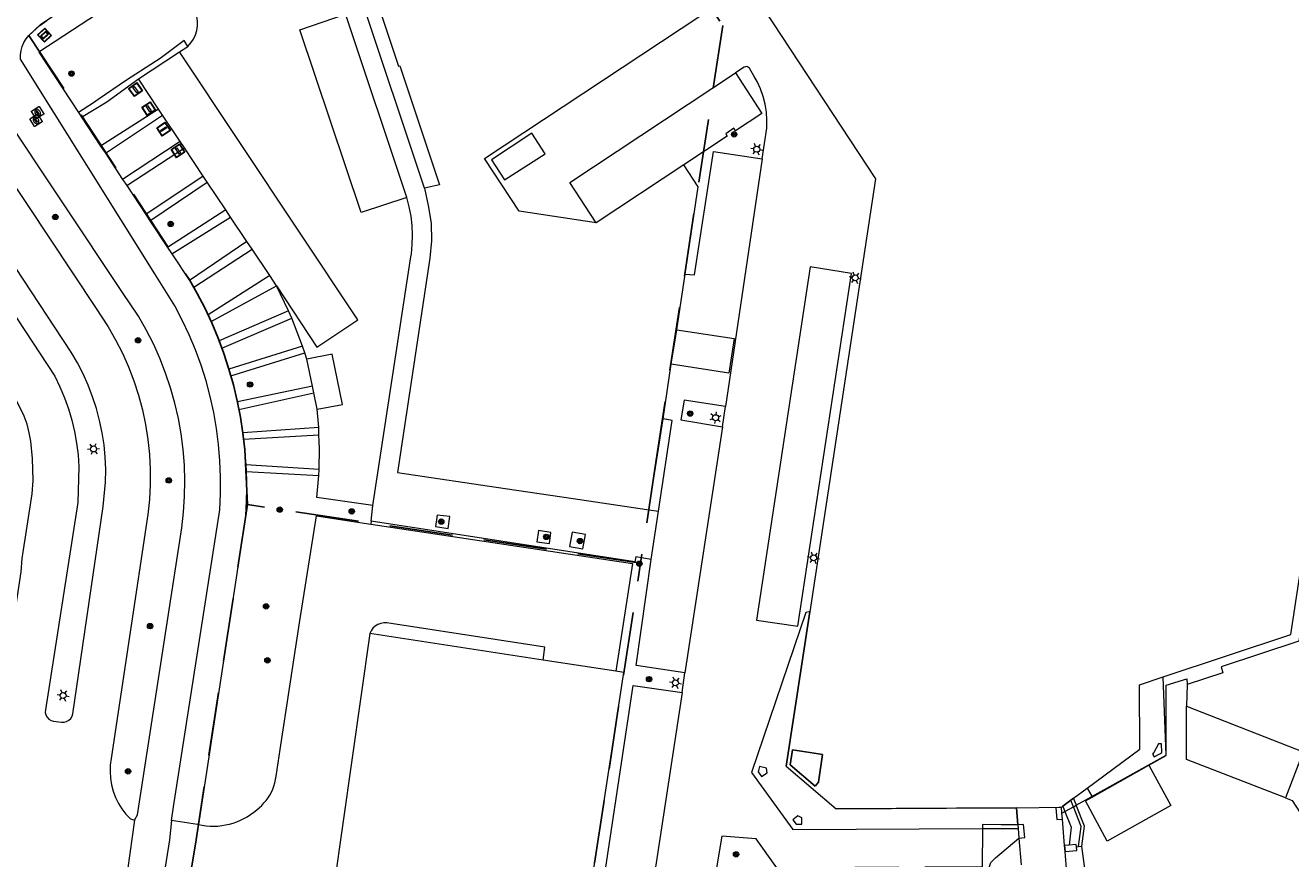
# Model space of a CAD drawing. Header units: metres. Extents: x 89872 to 94585, y 463299 to 469000.
# Tile 224 of 230: x 91901 to 92028, y 464539 to 464622. Entities that reach past the tile are written whole.
import ezdxf
from ezdxf.enums import TextEntityAlignment as Align

# ---------------------------------------------------------------- set-up
doc = ezdxf.new("R2010")
doc.units = ezdxf.units.M
doc.linetypes.add('HIDDEN', pattern=[9.525, 6.35, -3.175])
doc.layers.get('0').update_dxf_attribs({"linetype": 'CONTINUOUS'})
for name, color, linetype, lineweight in [('B-WE-GR-BEPLANTING_CULTUUR-G', 251, 'CONTINUOUS', 13), ('B-WE-GR-BOOM-S', 251, 'CONTINUOUS', 13), ('B-WE-IE-MEUBILAIR_WEGMEUBILAIR_VLAGGENMAST-S', 251, 'CONTINUOUS', 13), ('B-WE-IE-TERREINAFSCHEIDING-G', 251, 'CONTINUOUS', 13), ('B-WE-KL-ET_LS_OV_LICHTMAST-S', 251, 'CONTINUOUS', 13), ('B-WE-KL-ET_LS_SR_BORD-S', 251, 'CONTINUOUS', 13), ('B-WE-KL-WARMTENET_PUT-S', 251, 'CONTINUOUS', 13), ('B-WE-KW-KUNSTWERK-GV', 251, 'CONTINUOUS', 13), ('B-WE-OG-TOPOGRAFIE_BEBOUWING-GV', 251, 'CONTINUOUS', 13), ('B-WE-OG-TOPOGRAFIE_BEBOUWING_LUIFEL-GV', 251, 'CONTINUOUS', 13), ('B-WE-OG-TOPOGRAFIE_HUISNUMMER-T25', 251, 'CONTINUOUS', 13), ('B-WE-VH-VERHARDING-GV', 251, 'CONTINUOUS', 13), ('B-WE-VW-MARKERING-G', 251, 'CONTINUOUS', 13), ('B_OVERBOUWLIJN_LIJN_1', 251, 'CONTINUOUS', 13), ('Percelen', 10, 'HIDDEN', 25)]:
    doc.layers.add(name, color=color, linetype=linetype, lineweight=lineweight)
doc.styles.get("Standard").update_dxf_attribs({"font": 'isocp.shx'})

# ---------------------------------------------------------------- blocks, each defined once
blk = doc.blocks.new('Q_LICHTMAST')
for points in [[(-0.26, 0.15), (-0.52, 0.3)], [(0, 0.3), (0, 0.6)], [(0.26, 0.15), (0.52, 0.3)], [(-0.26, -0.15), (-0.52, -0.3)], [(0, -0.3), (0, -0.6)], [(0.26, -0.15), (0.52, -0.3)]]:
    blk.add_lwpolyline(points)
blk.add_circle((0, 0), 0.3)
blk = doc.blocks.new('Q_VLAGGENMAST')
for points in [[(-0.5, 0.5), (0.5, 0.5), (0.5, -0.5), (-0.5, -0.5)], [(-0.08, 0.33), (0.07, 0.33), (0.07, -0.33), (-0.08, -0.33)]]:
    blk.add_lwpolyline(points, close=True)
blk.add_lwpolyline([(-0.44, 0.46), (0.44, 0.46, -0.414214), (0.46, 0.44), (0.46, -0.44, -0.414214), (0.44, -0.46), (-0.44, -0.46, -0.414214), (-0.46, -0.44), (-0.46, 0.44), (-0.46, 0.44), (-0.46, 0.45), (-0.46, 0.45), (-0.46, 0.45), (-0.46, 0.45), (-0.46, 0.45), (-0.46, 0.45), (-0.46, 0.46), (-0.46, 0.46), (-0.46, 0.46), (-0.45, 0.46), (-0.45, 0.46), (-0.45, 0.46), (-0.45, 0.46), (-0.45, 0.46), (-0.45, 0.46), (-0.44, 0.46), (-0.44, 0.46)], format="xyb")
blk = doc.blocks.new('Q_STRAATNAAMBORD')
for points in [[(-0.5, 0.5), (0.5, 0.5), (0.5, -0.5), (-0.5, -0.5)], [(-0.37, 0.22), (0.36, 0.22), (0.36, -0.21), (-0.37, -0.21)]]:
    blk.add_lwpolyline(points, close=True)
for points in [[(-0.44, 0.46), (0.44, 0.46, -0.414214), (0.46, 0.44), (0.46, -0.44, -0.414214), (0.44, -0.46), (-0.44, -0.46, -0.414214), (-0.46, -0.44), (-0.46, 0.44), (-0.46, 0.44), (-0.46, 0.45), (-0.46, 0.45), (-0.46, 0.45), (-0.46, 0.45), (-0.46, 0.45), (-0.46, 0.45), (-0.46, 0.46), (-0.46, 0.46), (-0.46, 0.46), (-0.45, 0.46), (-0.45, 0.46), (-0.45, 0.46), (-0.45, 0.46), (-0.45, 0.46), (-0.45, 0.46), (-0.44, 0.46), (-0.44, 0.46)], [(-0.29, 0.16), (0.28, 0.16, -0.414214), (0.3, 0.14), (0.3, -0.13, -0.414214), (0.28, -0.16), (-0.29, -0.16, -0.414214), (-0.31, -0.13), (-0.31, 0.14), (-0.31, 0.14), (-0.31, 0.14), (-0.31, 0.14), (-0.31, 0.15), (-0.31, 0.15), (-0.31, 0.15), (-0.3, 0.15), (-0.3, 0.15), (-0.3, 0.15), (-0.3, 0.16), (-0.3, 0.16), (-0.3, 0.16), (-0.3, 0.16), (-0.29, 0.16), (-0.29, 0.16), (-0.29, 0.16), (-0.29, 0.16), (-0.29, 0.16)]]:
    blk.add_lwpolyline(points, format="xyb")
blk = doc.blocks.new('Q_STADSVERWARMINGSPUT')
for points in [[(-0.44, 0.46), (0.44, 0.46, -0.414214), (0.46, 0.44), (0.46, -0.44, -0.414214), (0.44, -0.46), (-0.44, -0.46, -0.414214), (-0.46, -0.44), (-0.46, 0.44), (-0.46, 0.44), (-0.46, 0.44), (-0.46, 0.45), (-0.46, 0.45), (-0.46, 0.45), (-0.46, 0.45), (-0.46, 0.45), (-0.46, 0.45), (-0.46, 0.45), (-0.45, 0.46), (-0.45, 0.46), (-0.45, 0.46), (-0.45, 0.46), (-0.45, 0.46), (-0.45, 0.46), (-0.44, 0.46), (-0.44, 0.46), (-0.44, 0.46)], [(-0.44, 0.46), (0.44, 0.46, -0.414214), (0.46, 0.44), (0.46, -0.44, -0.414214), (0.44, -0.46), (-0.44, -0.46, -0.414214), (-0.46, -0.44), (-0.46, 0.44), (-0.46, 0.44), (-0.46, 0.44), (-0.46, 0.45), (-0.46, 0.45), (-0.46, 0.45), (-0.46, 0.45), (-0.46, 0.45), (-0.46, 0.45), (-0.46, 0.45), (-0.45, 0.46), (-0.45, 0.46), (-0.45, 0.46), (-0.45, 0.46), (-0.45, 0.46), (-0.45, 0.46), (-0.44, 0.46), (-0.44, 0.46), (-0.44, 0.46)], [(-0.34, 0.1, 0.380426), (-0.27, -0.18)], [(-0.01, 0.26, 0.240218), (-0.34, 0.1)], [(-0.19, 0.04, 0.853344), (-0.19, -0.03)], [(0.19, 0.04, -0.849746), (0.19, -0.03), (-0.19, -0.03, -0.853344), (-0.19, 0.04), (0.19, 0.04)], [(0.33, 0.11, 0.240191), (-0.01, 0.26)], [(0.19, -0.03, 0.849746), (0.19, 0.04)], [(0.27, -0.18, 0.380426), (0.33, 0.11)], [(-0.27, -0.18, 0.148452), (0.01, -0.26)], [(0.01, -0.26, 0.131742), (0.27, -0.18)]]:
    blk.add_lwpolyline(points, format="xyb")
blk.add_lwpolyline([(-0.01, 0.26, 0.240218), (-0.34, 0.1, 0.380426), (-0.27, -0.18, 0.148452), (0.01, -0.26, 0.131742), (0.27, -0.18, 0.380426), (0.33, 0.11, 0.240191)], format="xyb", close=True)
for points in [[(-0.19, 0.04), (0.19, 0.04)], [(0.19, -0.03), (-0.19, -0.03)]]:
    blk.add_lwpolyline(points)
blk = doc.blocks.new('Q_BOOM')
for radius in [0.27, 0.18, 0.09]:
    blk.add_circle((0, 0), radius)

msp = doc.modelspace()

# ---------------------------------------------------------------- linework, layer by layer
at = {"layer": 'B-WE-GR-BEPLANTING_CULTUUR-G'}
for p, q in [((91912.28, 464617.02), (91916.39, 464619.72)), ((91916.39, 464619.72), (91917.23, 464620.27)), ((91906.28, 464613.67), (91906.59, 464613.2)), ((91914.31, 464613.99), (91908.5, 464610.3)), ((91908.98, 464609.58), (91914.71, 464613.38)), ((91914.71, 464613.38), (91914.31, 464613.99)), ((91916.48, 464610.74), (91910.7, 464606.96)), ((91916.89, 464610.12), (91916.48, 464610.74)), ((91908.5, 464610.3), (91908.98, 464609.58)), ((91911.12, 464606.34), (91916.89, 464610.12)), ((91910.7, 464606.96), (91911.12, 464606.34)), ((91918.78, 464607.29), (91913.03, 464603.43)), ((91913.44, 464602.81), (91919.19, 464606.67)), ((91919.19, 464606.67), (91918.78, 464607.29)), ((91913.03, 464603.43), (91913.44, 464602.81)), ((91921.04, 464603.91), (91915.21, 464600.14)), ((91915.63, 464599.49), (91921.53, 464603.18)), ((91921.53, 464603.18), (91921.04, 464603.91)), ((91923.16, 464600.73), (91917.4, 464596.82)), ((91923.67, 464599.96), (91923.16, 464600.73)), ((91915.21, 464600.14), (91915.63, 464599.49)), ((91917.84, 464596.15), (91923.67, 464599.96)), ((91917.4, 464596.82), (91917.84, 464596.15)), ((91925.44, 464597.32), (91919.26, 464593.4)), ((91926.13, 464596.29), (91925.44, 464597.32)), ((91919.57, 464592.74), (91926.13, 464596.29)), ((91919.26, 464593.4), (91919.57, 464592.74)), ((91927.34, 464593.81), (91920.38, 464590.78)), ((91920.65, 464590.07), (91927.66, 464593.07)), ((91927.66, 464593.07), (91927.34, 464593.81)), ((91920.38, 464590.78), (91920.65, 464590.07)), ((91928.74, 464590.27), (91921.35, 464587.97)), ((91928.97, 464589.58), (91928.74, 464590.27)), ((91921.55, 464587.3), (91928.97, 464589.58)), ((91921.35, 464587.97), (91921.55, 464587.3)), ((91929.72, 464586.26), (91922.21, 464584.68)), ((91922.36, 464583.93), (91929.85, 464585.59)), ((91929.85, 464585.59), (91929.72, 464586.26)), ((91922.21, 464584.68), (91922.36, 464583.93)), ((91970.83, 464582.19), (91971.13, 464584.22)), ((91963.44, 464573.86), (91964.86, 464582.97)), ((91964.42, 464573.73), (91965.78, 464582.83)), ((91965.78, 464582.83), (91964.86, 464582.97)), ((91930.35, 464582.12), (91922.75, 464581.58)), ((91922.75, 464581.58), (91922.83, 464580.94)), ((91922.83, 464580.94), (91930.38, 464581.39)), ((91930.38, 464581.39), (91930.35, 464582.12)), ((91923.05, 464578.39), (91923.08, 464577.69)), ((91930.39, 464577.92), (91923.05, 464578.39)), ((91923.08, 464577.69), (91930.36, 464577.31)), ((91930.36, 464577.31), (91930.39, 464577.92)), ((91963.44, 464573.86), (91964.42, 464573.73)), ((91935.61, 464572.72), (91935.57, 464572.44))]:
    msp.add_line(p, q, dxfattribs=at)
for points in [[(91917.23, 464620.27), (91916.87, 464620.86), (91914.45, 464619.08), (91911.1, 464616.91), (91908.24, 464614.97), (91907.78, 464614.63), (91906.28, 464613.67)], [(91906.59, 464613.2), (91909.12, 464614.72), (91912.28, 464617.02)], [(91971.13, 464584.22), (91966.97, 464584.86), (91966.66, 464582.87), (91970.83, 464582.19)]]:
    msp.add_lwpolyline(points, dxfattribs=at)
at = {"layer": 'B-WE-IE-TERREINAFSCHEIDING-G'}
for p, q in [((92004.93, 464544.2), (92005.14, 464543.67)), ((92006.3, 464540.11), (92006.5, 464540.15))]:
    msp.add_line(p, q, dxfattribs=at)
for points in [[(92002.79, 464672.53), (92006.31, 464667.19), (92005.57, 464666.66), (92037.41, 464618.27), (92028.57, 464560.73), (92020.8, 464558.14), (92020.97, 464557.55), (92017.39, 464556.38)], [(91918.3, 464542.35), (91918.68, 464542.28), (91919.07, 464542.22), (91919.46, 464542.19), (91919.85, 464542.19), (91920.24, 464542.2), (91920.63, 464542.24), (91921.02, 464542.31), (91921.4, 464542.39), (91921.78, 464542.5), (91922.15, 464542.63), (91922.51, 464542.78), (91922.86, 464542.95), (91923.2, 464543.14), (91923.53, 464543.36), (91923.85, 464543.59), (91924.15, 464543.84), (91924.41, 464544.05), (91924.65, 464544.27), (91924.87, 464544.51), (91925.08, 464544.77), (91925.28, 464545.03), (91925.45, 464545.31), (91925.61, 464545.6), (91925.75, 464545.9), (91925.86, 464546.21), (91925.96, 464546.53), (91926.04, 464546.85), (91926.09, 464547.18), (91926.49, 464549.86), (91928.44, 464562.55), (91930.12, 464573.26), (91935.57, 464572.44)], [(91935.57, 464572.44), (91961.79, 464568.49), (91960.14, 464557.71)], [(91952.85, 464558.82), (91953.03, 464560.11), (91937.18, 464562.54), (91936.87, 464562.55), (91936.57, 464562.49), (91936.28, 464562.38), (91936.02, 464562.22), (91935.79, 464562.01), (91935.61, 464561.76), (91935.48, 464561.48)], [(92005.14, 464543.67), (92005.78, 464542.08), (92005.56, 464540.28)]]:
    msp.add_lwpolyline(points, dxfattribs=at)
at = {"layer": 'B-WE-KW-KUNSTWERK-GV'}
for p, q in [((92000.27, 464544.03), (92004.78, 464544.09)), ((92000.41, 464542.31), (92000.27, 464544.03)), ((92004.82, 464543.57), (92004.78, 464544.09)), ((92004.83, 464543.49), (92004.82, 464543.57)), ((92004.88, 464542.89), (92004.83, 464543.49)), ((92000.41, 464542.31), (92000.44, 464541.96)), ((92000.44, 464541.96), (92000.53, 464541)), ((92005.11, 464540.25), (92004.88, 464542.89)), ((92000.53, 464541), (92000.75, 464538.32)), ((92005.15, 464539.66), (92005.11, 464540.25)), ((92005.34, 464537.51), (92005.15, 464539.66))]:
    msp.add_line(p, q, dxfattribs=at)
at = {"layer": 'B-WE-OG-TOPOGRAFIE_BEBOUWING-GV'}
for p, q in [((91966.96, 464608.43), (91958.17, 464602.6)), ((91966.23, 464591.88), (91967.07, 464597.47)), ((91965.68, 464588.46), (91966.23, 464591.88)), ((91964.86, 464582.97), (91965.68, 464588.46)), ((91979.56, 464563.66), (91977.21, 464548.19)), ((91935.48, 464561.48), (91930.56, 464526.98)), ((91952.85, 464558.82), (91935.48, 464561.48)), ((91960.14, 464557.71), (91952.85, 464558.82)), ((92014.81, 464550.44), (92014.51, 464550.43)), ((91975.23, 464548), (91974.54, 464548.16)), ((92005.74, 464544.8), (92006.01, 464545)), ((92000.41, 464542.31), (92000.41, 464542.31)), ((92005.56, 464540.28), (92005.11, 464540.25)), ((92005.11, 464540.25), (92005.15, 464539.66)), ((92005.15, 464539.66), (92005.15, 464539.66))]:
    msp.add_line(p, q, dxfattribs=at)
for points in [[(92015, 464557.13), (92027.77, 464561.38), (92036.39, 464618.07), (92001.46, 464671.18), (92000, 464672), (91996.9, 464673.73)], [(91972.73, 464655.16), (91961.34, 464644.75), (91986.14, 464607.03), (91979.56, 464563.66)], [(91936.27, 464624.51), (91938.36, 464618.3), (91938.47, 464618.33), (91942.47, 464606.43), (91940.97, 464606.09), (91941.34, 464604.34), (91941.64, 464602.59), (91941.66, 464600.81), (91941.5, 464599.07), (91938.25, 464577.61), (91949.05, 464576.02), (91955.86, 464575.01), (91963.23, 464573.9), (91963.44, 464573.86)], [(91958.17, 464602.6), (91950.43, 464603.78), (91946.96, 464609.04), (91968.65, 464623.37)], [(91967.07, 464597.47), (91968.38, 464606.22), (91966.96, 464608.43)], [(91942.11, 464511.3), (91953.58, 464509.56), (91960.93, 464557.59), (91960.14, 464557.71)], [(92014.51, 464550.43), (92014.04, 464549.58), (92013.93, 464549.39), (92014.07, 464549.13), (92014.64, 464549.44), (92014.85, 464549.56), (92014.81, 464550.44)], [(91974.54, 464548.16), (91974.39, 464547.63), (91974.73, 464547.16), (91975.3, 464547.53), (91975.23, 464548)], [(91978.78, 464543.01), (91978.37, 464543.22), (91977.87, 464542.84), (91978.22, 464542.38), (91978.78, 464542.38), (91978.78, 464543.01)], [(91982.23, 464543.91), (91998.8, 464544.02), (92000, 464544.03), (92000.27, 464544.03)], [(92004.78, 464544.09), (92004.23, 464544.04), (92004.33, 464542.85), (92004.88, 464542.89)], [(92000.53, 464541), (92001.11, 464541.06), (92000.99, 464542.36), (92000.41, 464542.31)], [(92005.15, 464539.66), (92006.33, 464539.75), (92006.3, 464540.11)]]:
    msp.add_lwpolyline(points, dxfattribs=at)
at = {"layer": 'B-WE-OG-TOPOGRAFIE_BEBOUWING_LUIFEL-GV'}
for p, q in [((91977.21, 464548.19), (91982.23, 464543.91)), ((92006.01, 464545), (92007.38, 464546.01)), ((92005.74, 464544.8), (92004.93, 464544.2)), ((92006.01, 464545), (92005.74, 464544.8)), ((92006.28, 464544.3), (92007.84, 464545.16)), ((92000.27, 464544.03), (91982.23, 464543.91)), ((92004.78, 464544.09), (92004.93, 464544.2)), ((92004.82, 464543.57), (92004.83, 464543.49)), ((92004.83, 464543.49), (92005.14, 464543.67)), ((92004.83, 464543.49), (92004.83, 464543.49)), ((92005.14, 464543.67), (92006, 464544.14)), ((92006, 464544.14), (92006.28, 464544.3))]:
    msp.add_line(p, q, dxfattribs=at)
for points in [[(91979.56, 464563.66), (91979.46, 464563.64), (91979.19, 464563.57), (91973.73, 464547.56), (91977.88, 464541.87), (91996.87, 464541.94)], [(91977.21, 464548.19), (91979.56, 464563.66), (91979.56, 464563.66)], [(92007.38, 464546.01), (92012.64, 464549.9), (92012.63, 464556.34), (92015, 464557.13)], [(92007.84, 464545.16), (92015.27, 464549.29), (92015, 464557.13)], [(91996.87, 464541.94), (91997.73, 464541.95), (91998.73, 464541.95), (92000, 464541.96), (92000.44, 464541.96)]]:
    msp.add_lwpolyline(points, dxfattribs=at)
at = {"layer": 'B-WE-VH-VERHARDING-GV'}
for p, q in [((91915.15, 464628.13), (91902.3, 464619.69)), ((91939.19, 464605.13), (91933.15, 464623.23)), ((91902.3, 464619.69), (91906.28, 464613.67)), ((91914.31, 464613.99), (91912.28, 464617.02)), ((91906.59, 464613.2), (91908.5, 464610.3)), ((91916.48, 464610.74), (91914.71, 464613.38)), ((91971.29, 464611.3), (91966.96, 464608.43)), ((91908.98, 464609.58), (91910.7, 464606.96)), ((91918.78, 464607.29), (91916.89, 464610.12)), ((91974.8, 464609.01), (91971.13, 464584.22)), ((91921.04, 464603.91), (91919.19, 464606.67)), ((91911.12, 464606.34), (91913.03, 464603.43)), ((91913.44, 464602.81), (91915.21, 464600.14)), ((91923.16, 464600.73), (91921.53, 464603.18)), ((91915.63, 464599.49), (91917.4, 464596.82)), ((91925.44, 464597.32), (91923.67, 464599.96)), ((91917.84, 464596.15), (91919.26, 464593.4)), ((91927.34, 464593.81), (91926.13, 464596.29)), ((91919.57, 464592.74), (91920.38, 464590.78)), ((91928.74, 464590.27), (91927.66, 464593.07)), ((91966.23, 464591.88), (91971.99, 464591.01)), ((91920.65, 464590.07), (91921.35, 464587.97)), ((91929.17, 464588.95), (91928.97, 464589.58)), ((91929.72, 464586.26), (91929.17, 464588.95)), ((91921.55, 464587.3), (91922.21, 464584.68)), ((91930.19, 464583.95), (91929.85, 464585.59)), ((91922.36, 464583.93), (91922.75, 464581.58)), ((91930.35, 464582.12), (91930.19, 464583.95)), ((91970.83, 464582.19), (91967.04, 464557.53)), ((91922.83, 464580.94), (91923.05, 464578.39)), ((91935.61, 464572.72), (91935.79, 464574.3)), ((91963.68, 464568.9), (91964.42, 464573.73)), ((91966.77, 464555.56), (91967.04, 464557.53)), ((92017.39, 464556.38), (92017.31, 464554.19)), ((91966.77, 464555.56), (91963, 464530.84)), ((92017.31, 464554.19), (92029.02, 464549.63)), ((92029.02, 464549.63), (92027.26, 464545.03)), ((92007.87, 464545.09), (92013.55, 464548.29)), ((92004.93, 464544.2), (92005.74, 464544.8)), ((92005.98, 464544.2), (92005.74, 464544.8)), ((92005.74, 464544.8), (92005.74, 464544.8)), ((92006.26, 464544.35), (92006.01, 464545)), ((92007.84, 464545.16), (92007.87, 464545.09)), ((92000.27, 464544.03), (92000.41, 464542.31)), ((92004.83, 464543.49), (92004.78, 464544.09)), ((92004.88, 464542.89), (92004.83, 464543.49)), ((92006, 464544.14), (92005.98, 464544.2)), ((92006.28, 464544.3), (92006.26, 464544.35)), ((91911.88, 464542.79), (91910.03, 464529.5)), ((92000.41, 464542.31), (92000.44, 464541.96)), ((92006.5, 464540.15), (92006.82, 464540.19)), ((92007.14, 464537.94), (92006.82, 464540.19))]:
    msp.add_line(p, q, dxfattribs=at)
for points in [[(91901.31, 464621.38), (91902.51, 464622.51), (91913.23, 464629.63)], [(91917.23, 464620.27), (91917.55, 464620.62), (91917.81, 464621), (91918.01, 464621.43), (91918.15, 464621.87), (91918.21, 464622.34), (91918.21, 464622.81), (91918.14, 464623.27), (91917.99, 464623.71), (91917.78, 464624.13), (91915.15, 464628.13)], [(91939.19, 464605.13), (91934.6, 464603.65), (91928.47, 464621.95), (91933.04, 464623.52), (91933.15, 464623.23)], [(91900.48, 464619), (91900.47, 464619.43), (91900.52, 464619.86), (91900.63, 464620.28), (91900.8, 464620.68), (91901.03, 464621.05), (91901.31, 464621.38)], [(91915.61, 464542.76), (91915.81, 464544.14), (91920.43, 464573.88), (91920.51, 464575.51), (91920.52, 464577.14), (91920.46, 464578.77), (91920.32, 464580.4), (91920.11, 464582.02), (91919.83, 464583.62), (91919.48, 464585.22), (91919.06, 464586.79), (91918.56, 464588.35), (91918, 464589.88), (91917.37, 464591.39), (91916.68, 464592.86), (91915.92, 464594.31), (91913.92, 464597.5), (91900.48, 464619)], [(91974.8, 464609.01), (91975.26, 464612.1), (91975.28, 464612.9), (91975.22, 464613.7), (91975.09, 464614.5), (91974.89, 464615.27), (91974.62, 464616.03), (91974.28, 464616.75), (91973.99, 464617.27), (91973.52, 464618.09), (91973.44, 464618.17), (91973.34, 464618.23), (91973.23, 464618.25), (91973.12, 464618.24), (91973.01, 464618.2), (91972.12, 464617.63)], [(91958.17, 464602.6), (91955.53, 464606.66), (91972.12, 464617.63)], [(91972.12, 464617.63), (91974.76, 464613.56), (91972.12, 464611.83), (91971.96, 464612.08), (91971.15, 464611.53), (91971.29, 464611.3)], [(91911.88, 464542.79), (91912.2, 464543.31), (91916.63, 464572.06), (91916.81, 464573.63), (91916.92, 464575.2), (91916.94, 464576.77), (91916.9, 464578.34), (91916.77, 464579.92), (91916.57, 464581.48), (91916.29, 464583.03), (91915.93, 464584.56), (91915.51, 464586.08), (91915.01, 464587.57), (91914.43, 464589.04), (91913.79, 464590.48), (91913.07, 464591.88), (91912.29, 464593.25), (91910.7, 464595.63), (91898.65, 464613.69)], [(91967.07, 464597.47), (91968.02, 464597.4), (91969.91, 464609.76), (91974.8, 464609.01)], [(91891.15, 464606.61), (91903.91, 464587.25), (91904.42, 464586.18), (91904.87, 464585.09), (91905.27, 464583.98), (91905.6, 464582.85), (91905.87, 464581.7), (91906.09, 464580.53), (91906.24, 464579.36), (91906.32, 464578.18), (91906.2, 464574.59), (91902.96, 464553.84), (91902.95, 464553.58), (91903.01, 464553.33), (91903.13, 464553.1), (91903.31, 464552.91), (91903.53, 464552.77), (91903.78, 464552.69)], [(91898.91, 464607.81), (91907.98, 464594.13), (91909.25, 464592.21), (91910, 464590.9), (91910.68, 464589.56), (91911.29, 464588.18), (91911.82, 464586.77), (91912.29, 464585.34), (91912.68, 464583.89), (91912.99, 464582.41), (91913.22, 464580.92), (91913.38, 464579.42), (91913.46, 464577.92), (91913.46, 464576.41), (91913.39, 464574.91), (91913.23, 464573.41), (91909.57, 464548.97), (91909.47, 464548.31), (91909.44, 464547.65), (91909.48, 464546.99), (91909.58, 464546.33), (91909.75, 464545.69), (91909.98, 464545.07), (91910.28, 464544.47), (91910.63, 464543.91), (91911.04, 464543.39), (91911.5, 464542.91), (91911.88, 464542.79)], [(91903.78, 464552.69), (91904.58, 464552.59), (91904.84, 464552.59), (91905.09, 464552.66), (91905.32, 464552.79), (91905.5, 464552.97), (91905.64, 464553.19), (91905.71, 464553.44), (91908.75, 464574.19), (91908.99, 464576.65), (91909.01, 464577.89), (91908.96, 464579.13), (91908.84, 464580.37), (91908.65, 464581.59), (91908.4, 464582.81), (91908.09, 464584.01), (91907.7, 464585.19), (91907.26, 464586.35), (91906.75, 464587.49), (91906.18, 464588.59), (91905.55, 464589.66), (91895.18, 464605.35)], [(91898.18, 464552.38), (91900.54, 464567.66), (91900.65, 464568.98), (91901.64, 464575.47), (91901.73, 464576.81), (91901.68, 464579.02), (91901.49, 464580.74), (91901.35, 464581.59), (91901.13, 464582.43), (91900.84, 464583.24), (91900.48, 464584.03), (91900.05, 464584.78), (91887.34, 464604.11)], [(91935.79, 464574.3), (91939.59, 464599.19), (91939.64, 464599.51), (91939.73, 464600.45), (91939.76, 464601.4), (91939.72, 464602.35), (91939.61, 464603.29), (91939.43, 464604.22), (91939.19, 464605.13)], [(91978.37, 464562.22), (91983.76, 464597.55), (91979.62, 464598.2), (91974.22, 464562.83), (91978.37, 464562.22)], [(91971.99, 464591.01), (91971.45, 464587.56), (91965.68, 464588.46)], [(91930.39, 464577.92), (91930.41, 464578.62), (91930.42, 464579.31), (91930.42, 464580.01), (91930.41, 464580.7), (91930.38, 464581.39)], [(91923.08, 464577.69), (91923.11, 464576.75), (91923.11, 464575.8), (91923.09, 464574.86), (91923.05, 464573.91), (91922.99, 464572.97), (91918.3, 464542.35)], [(91935.79, 464574.3), (91930.17, 464575.11), (91930.36, 464577.31)], [(91963.68, 464568.9), (91962.12, 464569.15), (91962.02, 464568.67), (91935.61, 464572.72)], [(91943.5, 464573.21), (91942.23, 464573.35), (91942.06, 464572.2), (91943.34, 464572.01), (91943.5, 464573.21)], [(91953.61, 464571.6), (91952.38, 464571.81), (91952.21, 464570.66), (91953.47, 464570.49), (91953.61, 464571.6)], [(91957.1, 464571.41), (91955.74, 464571.63), (91955.5, 464570.19), (91956.83, 464569.96), (91957.1, 464571.41)], [(91967.04, 464557.53), (91962.17, 464558.28), (91963.68, 464568.9)], [(91963, 464530.84), (91958.16, 464531.63), (91961.87, 464556.28), (91966.77, 464555.56)], [(92013.55, 464548.29), (92015.28, 464549.27), (92015.28, 464550.33), (92015.27, 464556.32), (92017.37, 464556.96), (92017.39, 464556.38)], [(92027.26, 464545.03), (92017.34, 464548.87), (92017.31, 464554.19)], [(92013.55, 464548.29), (92015.75, 464544.25), (92009.37, 464540.69), (92007.21, 464544.72), (92007.87, 464545.09)], [(92007.38, 464546.01), (92007.82, 464545.19), (92007.84, 464545.16)], [(92027.26, 464545.03), (92027.92, 464544.75), (92029.08, 464542.97)], [(92006.5, 464540.15), (92006.77, 464542.17), (92006, 464544.14)], [(92006.82, 464540.19), (92007.1, 464542.19), (92006.28, 464544.3)], [(91915.61, 464542.76), (91915.39, 464540.81), (91913.95, 464531.78)], [(91918.3, 464542.35), (91918.21, 464542.37), (91915.61, 464542.76)], [(91918.3, 464542.35), (91917.99, 464540.37), (91916.48, 464531.5)], [(91996.87, 464541.94), (91996.86, 464538.12), (91991.11, 464538.09)], [(92000.41, 464542.31), (91998.74, 464542.33), (91996.88, 464542.34), (91996.87, 464541.94)], [(91988.51, 464538.08), (91984.1, 464538.06), (91976.28, 464538.02), (91974.19, 464540.92), (91970.76, 464541.18), (91968.94, 464530.46), (91970.13, 464528.94), (91970.11, 464528.77)], [(91991.11, 464538.09), (91993.97, 464534.16), (91995.68, 464534.73), (91996.32, 464535.14), (91996.79, 464535.57), (91997.5, 464537.96), (91997.73, 464538.56), (91998.17, 464539.03), (92000.53, 464541)], [(92006.3, 464540.11), (92006.28, 464540.34), (92005.56, 464540.28)]]:
    msp.add_lwpolyline(points, dxfattribs=at)
at = {"layer": 'B-WE-VW-MARKERING-G'}
for points in [[(91926.13, 464596.29), (91930.17, 464590.16), (91934.28, 464592.9), (91916.39, 464619.72)], [(91947.67, 464608.91), (91948.99, 464606.9), (91953.05, 464609.53), (91951.72, 464611.59), (91947.67, 464608.91)], [(91930.19, 464583.95), (91932.73, 464584.42), (91931.71, 464589.47), (91929.17, 464588.95)]]:
    msp.add_lwpolyline(points, dxfattribs=at)
at = {"layer": 'B_OVERBOUWLIJN_LIJN_1'}
msp.add_lwpolyline([(91940.97, 464606.09), (91934.55, 464625.31), (91941.85, 464630.2)], dxfattribs=at)
at = {"layer": 'Percelen'}
msp.add_line((91962.61, 464568.54), (91923.21, 464574.4), dxfattribs=at)
for points in [[(91951.3, 464651.96), (91949.99, 464653.95), (91935.82, 464644.5), (91921.84, 464635.3), (91911.19, 464628.31), (91911.01, 464628.19), (91902.4, 464622.38), (91901.31, 464621.38), (91917.36, 464596.97), (91918.18, 464595.54), (91918.93, 464594.08), (91919.63, 464592.59), (91920.27, 464591.07), (91920.84, 464589.53), (91921.35, 464587.96), (91921.8, 464586.38), (91922.18, 464584.78), (91922.5, 464583.16), (91922.76, 464581.53), (91922.94, 464579.9), (91923.21, 464574.4)], [(91951.3, 464651.96), (91970.85, 464622.36), (91964.18, 464578.83), (91962.61, 464568.54)], [(91923.21, 464574.4), (91917.99, 464540.37), (91916.3, 464530.44), (91912.24, 464503.65), (91911.52, 464498.91), (91915.94, 464494.71), (91931.74, 464491.11), (91949.86, 464488.49), (91950.35, 464488.42)], [(91950.35, 464488.42), (91952.24, 464500.83), (91962.61, 464568.54)], [(91980.43, 464549.42), (91977.83, 464549.82), (91977.61, 464548.34), (91980.11, 464546.2), (91980.44, 464546.58), (91980.85, 464549.36), (91980.43, 464549.42)]]:
    msp.add_lwpolyline(points, dxfattribs=at)

# ---------------------------------------------------------------- block references
at = {"layer": 'B-WE-GR-BOOM-S'}
for p, rotation in [((91905.58, 464617.56), 123.4189747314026), ((91971.99, 464611.47), 33.19662806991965), ((91903.96, 464603.2), 123.70983024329), ((91915.52, 464602.5), 33.8552837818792), ((91912.25, 464590.85), 116.9554763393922), ((91923.48, 464586.42), 17.04573716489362), ((91967.58, 464583.51), 170.7983746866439), ((91915.33, 464576.81), 91.78309198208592), ((91926.45, 464573.89), 87.51308100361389), ((91933.66, 464573.71), 171.7900985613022), ((91942.64, 464572.69), 81.57842453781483), ((91953.16, 464571.16), 82.75506536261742), ((91956.54, 464570.74), 79.14096537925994), ((91962.49, 464568.47), 171.2764960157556), ((91925.08, 464564.2), 81.28182387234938), ((91913.45, 464562.22), 81.24036025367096), ((91925.22, 464558.79), 81.24603015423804), ((91963.46, 464556.91), 171.6408466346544), ((91911.25, 464547.68), 81.24036025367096), ((91972.18, 464539.36), 175.5769967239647)]:
    msp.add_blockref('Q_BOOM', p, dxfattribs=dict(at, rotation=rotation))
at = {"layer": 'B-WE-IE-MEUBILAIR_WEGMEUBILAIR_VLAGGENMAST-S'}
for p, rotation in [((91912, 464615.95), 36.00797519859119), ((91913.32, 464614.05), 32.41878334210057), ((91914.81, 464611.99), 123.7300855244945), ((91916.25, 464609.82), 33.25254546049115)]:
    msp.add_blockref('Q_VLAGGENMAST', p, dxfattribs=dict(at, rotation=rotation))
at = {"layer": 'B-WE-KL-ET_LS_OV_LICHTMAST-S'}
for p, rotation in [((91974.25, 464609.98), 81.68808934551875), ((91984.12, 464597.1), 81.32392480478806), ((91970.13, 464583.09), 170.7983746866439), ((91907.79, 464579.96), 95.40751658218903), ((91979.95, 464569.06), 81.36926619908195), ((91966.11, 464556.54), 82.05321092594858), ((91904.74, 464555.27), 81.66511894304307)]:
    msp.add_blockref('Q_LICHTMAST', p, dxfattribs=dict(at, rotation=rotation))
at = {"layer": 'B-WE-KL-ET_LS_SR_BORD-S', "rotation": 43.18403262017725}
msp.add_blockref('Q_STRAATNAAMBORD', (91902.88, 464621.4), dxfattribs=at)
at = {"layer": 'B-WE-KL-WARMTENET_PUT-S', "rotation": 122.0137676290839}
for p in [(91902.18, 464613.64), (91902.02, 464612.88)]:
    msp.add_blockref('Q_STADSVERWARMINGSPUT', p, dxfattribs=at)

# ---------------------------------------------------------------- texts
at = {"layer": 'B-WE-OG-TOPOGRAFIE_HUISNUMMER-T25'}
for s, rotation, p in [('5-5N', -8.6, (91942.35, 464587.97)), ('3', -8.1, (91935.43, 464543.44))]:
    msp.add_text(s, height=0.0025, rotation=rotation, dxfattribs=at).set_placement(p, align=Align.MIDDLE)

doc.saveas('drawing.dxf')
